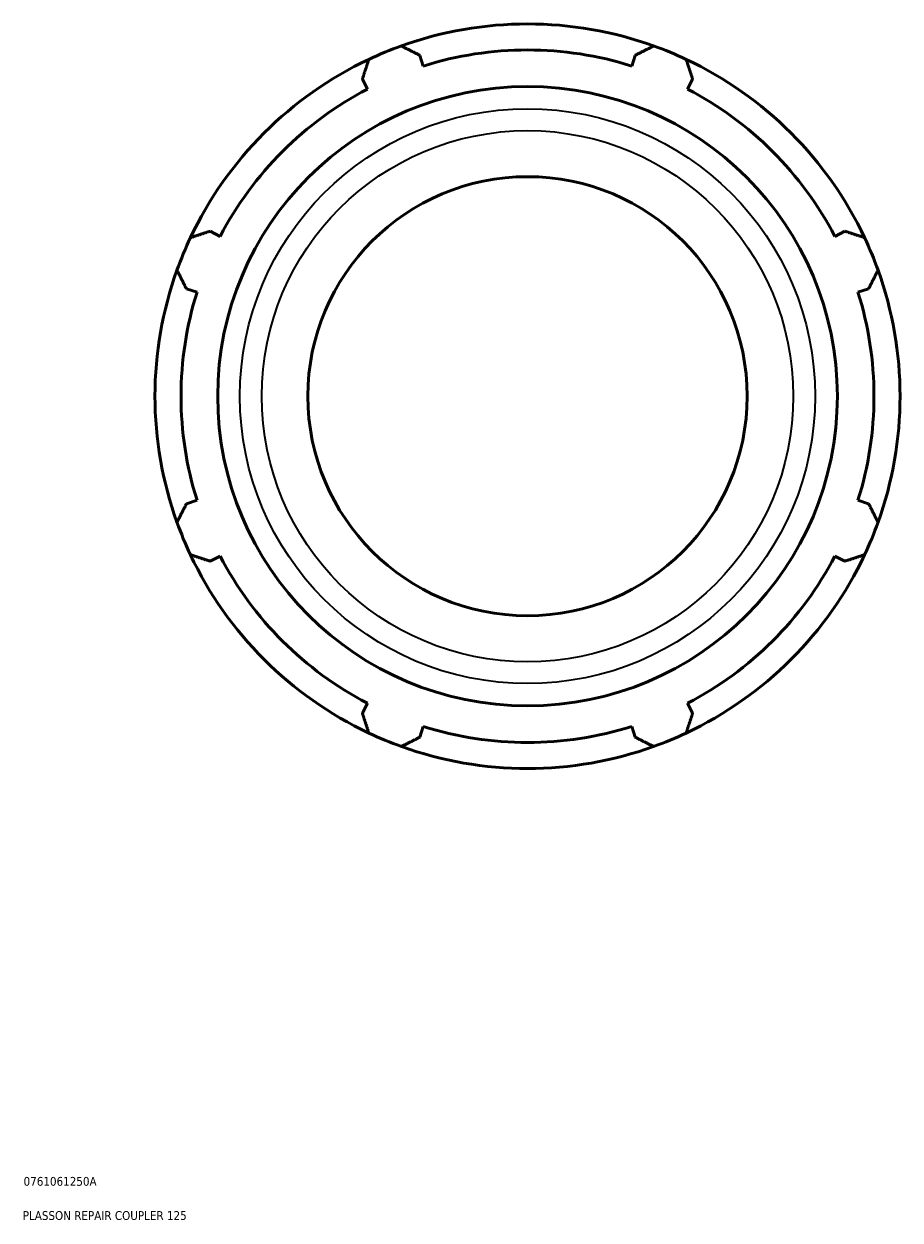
# Model space of a CAD drawing. Header units: millimetres. Extents: x -196 to 1466, y -102 to 1030.
# Tile 6 of 7: x 855 to 1104, y 83 to 424. Entities that reach past the tile are written whole.
import ezdxf

# ---------------------------------------------------------------- set-up
doc = ezdxf.new("R2010")
doc.units = ezdxf.units.MM
for name, color, linetype, lineweight in [('Title (ISO)', 7, 'Continuous', 50), ('Visible (ISO)', 7, 'Continuous', 50), ('Visible Narrow (ISO)', 7, 'Continuous', 35)]:
    doc.layers.add(name, color=color, linetype=linetype, lineweight=lineweight)
doc.styles.add('Note Text (ISO)', font='tahoma.ttf')

# ---------------------------------------------------------------- blocks, each defined once
blk = doc.blocks.new('Title Blocks ISO')
at = {"layer": 'Title (ISO)', "color": 232, "true_color": 0xca0064, "style": 'Note Text (ISO)'}
for tag, p in [('PART_NUMBER_001', (34.08, 73.13)), ('DESCRIPTION_001', (33.84, 63.4))]:
    blk.add_attdef(tag, p, '', height=2.5, dxfattribs=at)

msp = doc.modelspace()

# ---------------------------------------------------------------- linework, layer by layer
at = {"layer": 'Visible (ISO)'}
for p, q in [((968.82, 411.945), (967.864, 414.978)), ((1029.064, 414.978), (1028.107, 411.945)), ((951.476, 408.19), (952.945, 405.369)), ((1043.983, 405.369), (1045.451, 408.19)), ((911.022, 363.447), (908.202, 364.915)), ((1088.726, 364.915), (1085.905, 363.447)), ((901.414, 348.527), (904.446, 347.571)), ((1092.481, 347.571), (1095.514, 348.527)), ((904.446, 288.284), (901.414, 287.328)), ((1095.514, 287.328), (1092.481, 288.284)), ((908.202, 270.94), (911.022, 272.408)), ((1085.905, 272.408), (1088.726, 270.94)), ((952.945, 230.486), (951.476, 227.665)), ((1045.451, 227.665), (1043.983, 230.486)), ((967.864, 220.877), (968.82, 223.91)), ((1028.107, 223.91), (1029.064, 220.877))]:
    msp.add_line(p, q, dxfattribs=at)
for radius in [88.157, 62.5]:
    msp.add_circle((998.464, 317.927), radius, dxfattribs=at)
for radius, start, end in [(106, 70.20802, 109.79198), (106, 109.79198, 115.20802), (98.58, 72.5, 107.5), (106, 64.79198, 70.20802), (106, 115.20802, 154.79198), (106, 25.20802, 64.79198), (98.58, 117.5, 152.5), (98.58, 27.5, 62.5), (106, 154.79198, 160.20802), (106, 19.79198, 25.20802), (106, 160.20802, 199.79198), (106, 340.20802, 19.79198), (98.58, 162.5, 197.5), (98.58, 342.5, 17.5), (106, 199.79198, 205.20802), (106, 334.79198, 340.20802), (106, 205.20802, 244.79198), (106, 295.20802, 334.79198), (98.58, 207.5, 242.5), (98.58, 297.5, 332.5), (106, 244.79198, 250.20802), (98.58, 252.5, 287.5), (106, 289.79198, 295.20802), (106, 250.20802, 289.79198)]:
    msp.add_arc((998.464, 317.927), radius, start, end, dxfattribs=at)
for points, weights in [([(962.571, 417.666), (965.272, 416.294), (967.864, 414.978)], [1, 1.00202000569, 1.00322446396]), ([(1029.064, 414.978), (1031.656, 416.294), (1034.356, 417.666)], [1.00322446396, 1.00202000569, 1]), ([(951.476, 408.19), (952.378, 410.954), (953.318, 413.833)], [1.00322446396, 1.00202000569, 1]), ([(1043.61, 413.833), (1044.549, 410.954), (1045.451, 408.19)], [1, 1.00202000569, 1.00322446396]), ([(902.558, 363.073), (905.438, 364.013), (908.202, 364.915)], [1, 1.00202000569, 1.00322446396]), ([(1088.726, 364.915), (1091.49, 364.013), (1094.369, 363.073)], [1.00322446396, 1.00202000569, 1]), ([(901.414, 348.527), (900.097, 351.119), (898.725, 353.82)], [1.00322446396, 1.00202000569, 1]), ([(1098.202, 353.82), (1096.831, 351.119), (1095.514, 348.527)], [1, 1.00202000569, 1.00322446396]), ([(898.725, 282.035), (900.097, 284.735), (901.414, 287.328)], [1, 1.00202000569, 1.00322446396]), ([(1095.514, 287.328), (1096.831, 284.735), (1098.202, 282.035)], [1.00322446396, 1.00202000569, 1]), ([(908.202, 270.94), (905.438, 271.842), (902.558, 272.781)], [1.00322446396, 1.00202000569, 1]), ([(1094.369, 272.781), (1091.49, 271.842), (1088.726, 270.94)], [1, 1.00202000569, 1.00322446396]), ([(953.318, 222.022), (952.378, 224.901), (951.476, 227.665)], [1, 1.00202000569, 1.00322446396]), ([(1045.451, 227.665), (1044.549, 224.901), (1043.61, 222.022)], [1.00322446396, 1.00202000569, 1]), ([(967.864, 220.877), (965.272, 219.56), (962.571, 218.189)], [1.00322446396, 1.00202000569, 1]), ([(1034.356, 218.189), (1031.656, 219.56), (1029.064, 220.877)], [1, 1.00202000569, 1.00322446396])]:
    msp.add_rational_spline(points, weights, degree=2, dxfattribs=at)
at = {"layer": 'Visible Narrow (ISO)'}
for radius in [81.838, 75.622]:
    msp.add_circle((998.464, 317.927), radius, dxfattribs=at)

# ---------------------------------------------------------------- block references
msp.add_blockref('Title Blocks ISO', (821, 20)).add_auto_attribs({'PART_NUMBER_001': '0761061250A', 'DESCRIPTION_001': 'PLASSON REPAIR COUPLER 125'})

doc.saveas('drawing.dxf')
